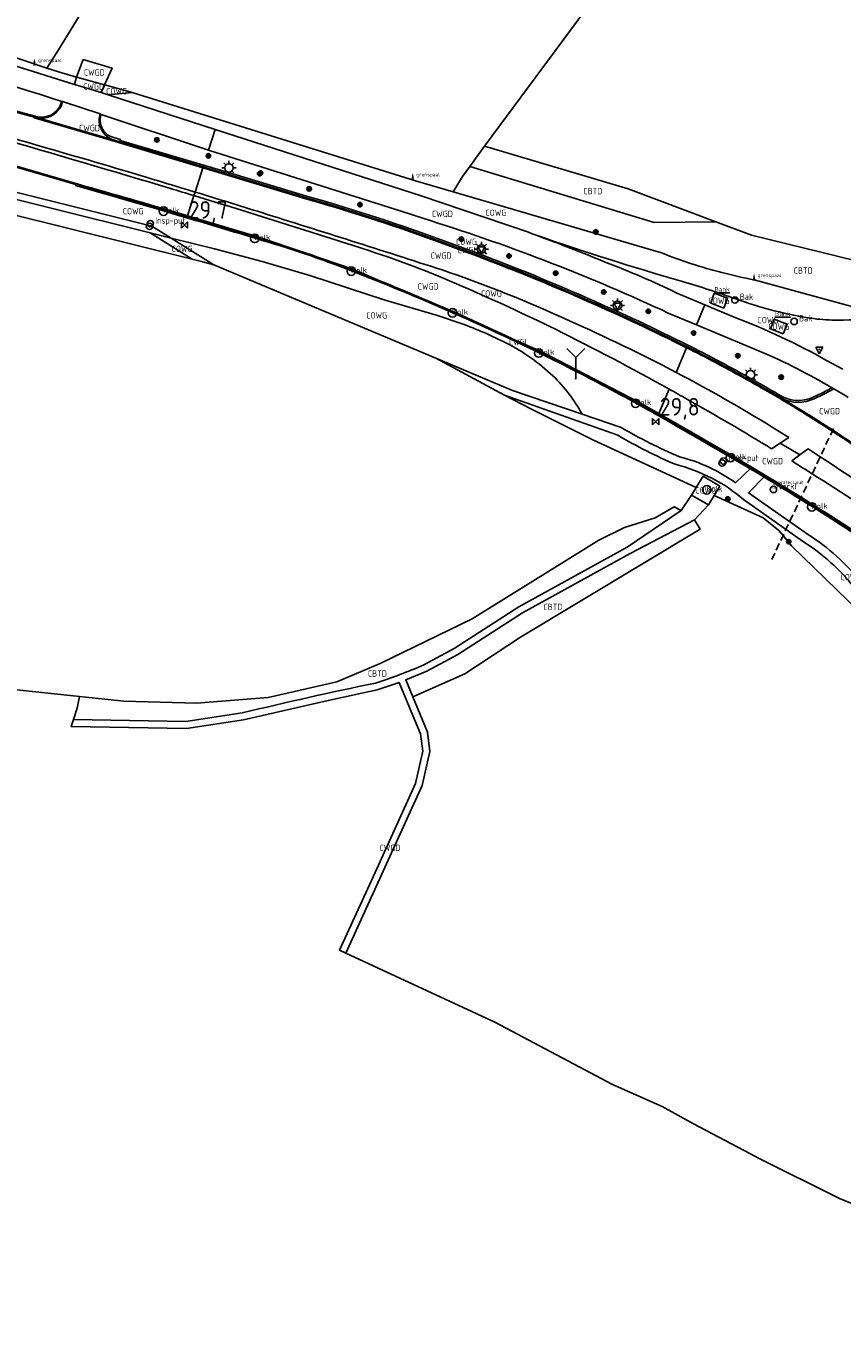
# Model space of a CAD drawing. Header units: metres. Extents: x 159597 to 163409, y 443622 to 446014.
# Tile 37 of 68: x 160619 to 160734, y 445476 to 445660. Entities that reach past the tile are written whole.
import ezdxf
from ezdxf.enums import TextEntityAlignment as Align

# ---------------------------------------------------------------- set-up
doc = ezdxf.new("R2010")
doc.units = ezdxf.units.M
doc.header["$LTSCALE"] = 4
doc.linetypes.add('STIPPELFIJN', pattern=[0.375, 0.25, -0.125])
doc.layers.get('0').update_dxf_attribs({"linetype": 'CONTINUOUS'})
for name, color, linetype in [('CBTD', 7, 'CONTINUOUS'), ('COWG', 7, 'CONTINUOUS'), ('CWGD', 7, 'CONTINUOUS'), ('CWGI', 7, 'CONTINUOUS'), ('G_BTD', 3, 'CONTINUOUS'), ('G_OTD', 32, 'CONTINUOUS'), ('G_OWG', 6, 'CONTINUOUS'), ('G_WGD', 7, 'CONTINUOUS'), ('G_WGI', 1, 'CONTINUOUS'), ('LKWDUP', 5, 'CONTINUOUS'), ('LWGI', 7, 'CONTINUOUS'), ('PPALHM', 10, 'CONTINUOUS'), ('PVGO', 102, 'CONTINUOUS')]:
    doc.layers.add(name, color=color, linetype=linetype)
for name, color, linetype, true_color in [('PBAK', 7, 'CONTINUOUS', 0xbd2877), ('PBRD', 7, 'CONTINUOUS', 0xbd2877), ('PPAL', 7, 'CONTINUOUS', 0xbd2877), ('PPUT', 7, 'CONTINUOUS', 0xbd2877), ('PSTM', 7, 'CONTINUOUS', 0xde7233)]:
    doc.layers.add(name, color=color, linetype=linetype, true_color=true_color)
doc.styles.add('ISO', font='ISO')
doc.styles.get("Standard").update_dxf_attribs({"font": 'ISO'})

# ---------------------------------------------------------------- blocks, each defined once
blk = doc.blocks.new('verklikker')
at = {"color": 0}
blk.add_circle((0, 0), 0.45, dxfattribs=at)
at = {"color": 0, "style": 'ISO'}
blk.add_attdef('VERKLIKKER', (0.7, 0), '', height=0.9, dxfattribs=at)
blk = doc.blocks.new('verkeersbord')
at = {"color": 0}
for p, q in [((0.5, 0.32), (-0.5, 0.32)), ((-0.5, 0.32), (0, -0.6)), ((0, -0.6), (0.5, 0.32))]:
    blk.add_line(p, q, dxfattribs=at)
blk = doc.blocks.new('grensmarkering')
at = {"linetype": 'ByBlock', "lineweight": -2}
h = blk.add_hatch(color=0, dxfattribs=at)
h.dxf.hatch_style = 1
h.paths.add_polyline_path([(0.09, 0.55, 0.219912), (0.05, 0.61, -0.457379), (0.04, 0.66, 2.245674), (-0.04, 0.66, -0.457379), (-0.05, 0.61, 0.219912), (-0.09, 0.55), (-0.15, 0.04), (-0.18, 0.04), (-0.18, 0.01, 0.018367), (-0.1, 0, -0.954633), (0.1, 0, 0.018367), (0.18, 0.01), (0.18, 0.04), (0.15, 0.04)])
at = {"linetype": 'ByBlock', "lineweight": -2, "true_color": 0x681648}
h = blk.add_hatch(color=219, dxfattribs=at)
h.dxf.hatch_style = 1
h.paths.add_polyline_path([(0.1, 0, 1), (-0.1, 0, 1)])
at = {"linetype": 'ByBlock', "lineweight": -2}
h = blk.add_hatch(color=0, dxfattribs=at)
h.dxf.hatch_style = 1
h.paths.add_polyline_path([(0.18, -0.04, -0.022381), (0.08, -0.06, -0.528879), (-0.08, -0.06, -0.022381), (-0.18, -0.04), (-0.18, -0.13, 0.083333), (0.18, -0.13)])
at = {"color": 0, "linetype": 'ByBlock', "lineweight": -2}
blk.add_attdef('GRENSMARKERING', (0.5, 0.35), '', height=0.5, dxfattribs=at)
blk = doc.blocks.new('lichtmast')
at = {"color": 0}
for p, q in [((-0.6, 0), (-1, 0)), ((-0.71, 0.71), (-0.42, 0.42)), ((0, 0.6), (0, 1)), ((0.42, 0.42), (0.71, 0.71)), ((0.6, 0), (1, 0)), ((-0.42, -0.42), (-0.71, -0.71)), ((0, -0.6), (0, -1)), ((0.42, -0.42), (0.71, -0.71))]:
    blk.add_line(p, q, dxfattribs=at)
blk.add_circle((0, 0), 0.6, dxfattribs=at)
blk = doc.blocks.new('boom')
at = {"color": 0}
for radius in [0.315, 0.225, 0.135]:
    blk.add_circle((0, 0), radius, dxfattribs=at)
blk = doc.blocks.new('kolk')
at = {"color": 0}
blk.add_circle((0, 0), 0.6, dxfattribs=at)
at = {"color": 0, "linetype": 'Continuous', "style": 'ISO'}
blk.add_attdef('KOLK', (-0.04, -0.26), '', height=0.8, dxfattribs=at)
blk = doc.blocks.new('klok')
at = {"color": 0}
blk.add_circle((0, 0), 0.45, dxfattribs=at)
at = {"style": 'ISO'}
blk.add_attdef('KLOK', (0.7, 0), '', height=0.9, dxfattribs=at)
blk = doc.blocks.new('strooikist')
at = {"color": 0}
blk.add_circle((0, 0), 0.45, dxfattribs=at)
at = {"color": 0, "style": 'ISO'}
blk.add_attdef('STROOIKIST', (0.7, 0), '', height=0.9, dxfattribs=at)
blk = doc.blocks.new('verkeersteller')
at = {"color": 0}
blk.add_circle((0, 0), 0.45, dxfattribs=at)
blk = doc.blocks.new('bank')
at = {"color": 0}
blk.add_line((1.1, 0), (-1.1, 0), dxfattribs=at)
at = {"color": 0, "linetype": 'Continuous', "style": 'ISO'}
blk.add_attdef('BANK', text='', height=0.65, rotation=360, dxfattribs=at).set_placement((0, 0.5), align=Align.MIDDLE_CENTER)
blk = doc.blocks.new('verkeersbord-pl')
at = {"linetype": 'Continuous'}
blk.add_circle((0, 0), 0.03, dxfattribs=at)
blk = doc.blocks.new('wegwijzer')
at = {"color": 0}
for q in [(-0.424, 1.424), (0.424, 1.424), (0, 0)]:
    blk.add_line((0, 1), q, dxfattribs=at)
blk = doc.blocks.new('waterleidingput')
at = {"linetype": 'ByBlock', "lineweight": -2}
h = blk.add_hatch(color=0, dxfattribs=at)
h.dxf.hatch_style = 1
edge = h.paths.add_edge_path()
edge.add_spline(control_points=[(0.44, 0), (0.44, 0.04), (0.43, 0.09), (0.36, 0.2), (0.28, 0.26), (0.09, 0.32), (-0.02, 0.33), (-0.22, 0.29), (-0.31, 0.24), (-0.42, 0.12), (-0.44, 0.06), (-0.44, -0.06), (-0.42, -0.12), (-0.33, -0.22), (-0.28, -0.26), (-0.1, -0.33), (0.04, -0.33), (0.27, -0.27), (0.37, -0.2), (0.43, -0.08), (0.44, -0.04), (0.44, 0)], knot_values=[0, 0, 0, 0, 0.380029, 0.380029, 1.118666, 1.118666, 1.857303, 1.857303, 2.59594, 2.59594, 3.13294, 3.13294, 3.66994, 3.66994, 4.20694, 4.20694, 5.079565, 5.079565, 5.952189, 5.952189, 6.283185, 6.283185, 6.283185, 6.283185], degree=3, periodic=0)
edge = h.paths.add_edge_path(flags=16)
edge.add_ellipse((0, 0), major_axis=(0.392, 0), ratio=0.689655, start_angle=0, end_angle=360)
h = blk.add_hatch(color=0, dxfattribs=at)
h.dxf.hatch_style = 1
h.paths.add_polyline_path([(-0.05, -0.09, -0.141608), (-0.09, -0.05), (-0.1, -0.09), (-0.17, 0.17), (-0.22, 0.17), (-0.13, -0.17), (-0.08, -0.17)])
at = {"linetype": 'ByBlock', "lineweight": -2, "true_color": 0x104b6e}
h = blk.add_hatch(color=156, dxfattribs=at)
h.dxf.hatch_style = 1
h.paths.add_polyline_path([(0.1, 0, 1), (-0.1, 0, 1)])
at = {"linetype": 'ByBlock', "lineweight": -2}
h = blk.add_hatch(color=0, dxfattribs=at)
h.dxf.hatch_style = 1
h.paths.add_polyline_path([(0.02, 0.17), (-0.03, 0.17), (-0.05, 0.09, -0.269854), (0.05, 0.09)])
h = blk.add_hatch(color=0, dxfattribs=at)
h.dxf.hatch_style = 1
h.paths.add_polyline_path([(0.23, 0.17), (0.17, 0.17), (0.1, -0.09), (0.09, -0.05, -0.141608), (0.05, -0.09), (0.07, -0.17), (0.12, -0.17)])
at = {"color": 0, "linetype": 'ByBlock', "lineweight": -2}
blk.add_attdef('WATERLEIDINGPUT', (0.5, 0.35), '', height=0.5, dxfattribs=at)
blk = doc.blocks.new('kilometerpaal')
at = {"color": 0}
for p, q in [((-0.44, 0.44), (0.44, -0.44)), ((-0.44, -0.44), (-0.44, 0.44)), ((0.44, 0.44), (-0.44, -0.44)), ((0.44, -0.44), (0.44, 0.44))]:
    blk.add_line(p, q, dxfattribs=at)
at = {"color": 0, "style": 'ISO'}
blk.add_attdef('KILOMETERPAAL', (0.59, 0.87), '', height=2.5, dxfattribs=at)

msp = doc.modelspace()

# ---------------------------------------------------------------- linework, layer by layer
at = {"layer": 'G_BTD', "linetype": 'Continuous', "transparency": 33554687}
for points in [[(160716.304, 445631.92), (160703.89, 445636.576), (160683.547, 445642.628)], [(160775.343, 445643.503), (160761.891, 445636.407), (160747.769, 445630.019), (160736.191, 445626.399), (160721.374, 445630.019), (160716.304, 445631.92)], [(160716.304, 445631.92), (160707.595, 445631.833), (160681.505, 445639.765)], [(160626.24, 445564.685), (160553.801, 445572.401), (160477.989, 445579.584), (160487.641, 445613.217), (160487.465, 445613.278), (160487.997, 445615.523)], [(160711.42, 445591.041), (160710.419, 445591.574), (160707.751, 445589.983), (160703.381, 445588.638), (160699.778, 445586.834), (160681.815, 445575.691), (160668.816, 445569.388), (160662.645, 445566.762), (160652.928, 445564.53), (160642.818, 445563.742), (160632.507, 445564.018), (160626.24, 445564.685)], [(160713.285, 445589.706), (160714.104, 445588.395), (160688.684, 445573.081), (160680.804, 445567.916), (160673.414, 445564.64)], [(160626.24, 445564.685), (160625.909, 445563.049), (160625.387, 445561.431)], [(160663.931, 445528.367), (160685.038, 445518.583), (160701.685, 445509.77), (160708.736, 445506.657), (160713.159, 445504.172), (160721.114, 445500), (160722.367, 445499.343), (160733.825, 445493.586), (160746.829, 445488.355), (160761.395, 445480.828), (160766.811, 445477.314), (160768.309, 445476.11)]]:
    msp.add_lwpolyline(points, dxfattribs=at)
at = {"layer": 'G_OTD', "linetype": 'Continuous', "transparency": 33554687}
for points in [[(160621.621, 445653.68), (160623.249, 445656.266), (160677.908, 445745.44)], [(160691.969, 445691.215), (160710.104, 445678.443), (160683.547, 445642.628)], [(160681.505, 445639.765), (160683.547, 445642.628)], [(160681.505, 445639.765), (160680.469, 445638.312), (160679.129, 445636.148)]]:
    msp.add_lwpolyline(points, dxfattribs=at)
at = {"layer": 'G_OWG', "linetype": 'Continuous', "transparency": 33554687}
for points in [[(160601.737, 445660.358), (160602.066, 445660.257), (160621.621, 445653.68)], [(160546.374, 445658.656), (160551.708, 445657.31), (160577.055, 445650.089), (160589.64, 445645.563), (160602.069, 445640.545), (160608.513, 445638.275), (160636.493, 445631.319), (160639.232, 445629.607)], [(160636.251, 445630.348), (160608.181, 445637.332), (160601.695, 445639.618), (160589.301, 445644.622), (160576.781, 445649.127), (160552.002, 445656.186), (160551.436, 445656.347)], [(160642.176, 445626.606), (160607.406, 445635.242), (160577.511, 445647.032), (160552.816, 445653.962), (160551.889, 445653.424), (160547.315, 445650.77), (160545.491, 445649.711), (160543.479, 445648.544), (160542.211, 445648.282)], [(160625.82, 445652.415), (160623.251, 445653.132), (160621.621, 445653.68)], [(160629.797, 445651.306), (160633.681, 445650.222)], [(160633.681, 445650.222), (160630.291, 445649.881)], [(160679.129, 445636.148), (160673.821, 445637.702), (160633.681, 445650.222)], [(160642.434, 445635.629), (160642.596, 445636.133)], [(160679.129, 445636.148), (160708.616, 445627.517)], [(160636.251, 445630.348), (160639.232, 445629.607)], [(160642.176, 445626.606), (160636.251, 445630.348)], [(160645.258, 445625.84), (160639.232, 445629.607)], [(160680.265, 445617.527), (160676.936, 445618.662), (160669.5, 445620.804), (160658.831, 445624.303), (160652.116, 445626.3), (160645.341, 445628.087), (160639.232, 445629.607)], [(160645.258, 445625.84), (160643.688, 445626.23), (160642.176, 445626.606)], [(160676.658, 445612.609), (160645.258, 445625.84)], [(160721.766, 445623.692), (160740.076, 445618.702)], [(160717.443, 445619.698), (160717.956, 445621.086), (160716.102, 445621.786), (160715.589, 445620.398), (160717.443, 445619.698)], [(160725.857, 445616.028), (160726.221, 445616.95), (160726.403, 445617.412), (160724.584, 445618.132), (160724.038, 445616.748), (160725.857, 445616.028)], [(160686.419, 445607.386), (160676.658, 445612.609)], [(160676.658, 445612.609), (160687.556, 445608.017), (160697.377, 445604.676)], [(160686.419, 445607.386), (160702.466, 445601.679)], [(160713.549, 445594.307), (160698.976, 445600.987), (160690.201, 445605.362), (160686.419, 445607.386)], [(160697.377, 445604.676), (160702.899, 445602.798)], [(160719.117, 445594.941), (160721.3, 445597.052)], [(160712.875, 445593.201), (160713.549, 445594.307)], [(160716.083, 445593.146), (160716.884, 445594.471), (160714.513, 445595.888), (160713.549, 445594.307)], [(160723.254, 445595.883), (160720.941, 445593.554), (160729.425, 445587.589)], [(160715.302, 445591.853), (160716.083, 445593.146)], [(160716.083, 445593.146), (160722.996, 445589.977), (160725.226, 445588.207), (160725.837, 445587.472), (160727.031, 445586.037), (160741.506, 445571.977), (160773.526, 445541.892), (160775.295, 445538.077)], [(160720.251, 445592.572), (160728.735, 445586.607)]]:
    msp.add_lwpolyline(points, dxfattribs=at)
for points in [[(160690.884, 445630.025, 0.0140291), (160711.581, 445623.477)], [(160708.616, 445627.517, 0.031347), (160717.189, 445624.716)], [(160711.581, 445623.477, -0.0118639), (160719.158, 445621.005)], [(160717.189, 445624.716, 0.0157723), (160721.766, 445623.692)], [(160719.158, 445621.005, 0.0521721), (160730.163, 445618.199)], [(160730.163, 445618.199, 0.0300685), (160733.621, 445617.987)], [(160733.621, 445617.987, 0.0322414), (160739.885, 445618.379)], [(160680.265, 445617.527, -0.0264293), (160686.705, 445614.745)], [(160686.705, 445614.745, -0.0669778), (160693.244, 445610.101)], [(160693.244, 445610.101, -0.0763942), (160697.377, 445604.676)], [(160702.466, 445601.679, 0.0325176), (160710.694, 445597.531)], [(160702.899, 445602.798, 0.031602), (160711.165, 445598.635)], [(160711.165, 445598.635, -0.0953162), (160719.117, 445594.941)], [(160710.694, 445597.531, -0.1175179), (160720.251, 445592.572)], [(160729.425, 445587.589, -0.0819701), (160736.817, 445580.927)], [(160728.735, 445586.607, -0.0824433), (160735.879, 445580.178)]]:
    msp.add_lwpolyline(points, format="xyb", dxfattribs=at)
at = {"layer": 'G_WGD', "linetype": 'Continuous', "transparency": 33554687}
for points in [[(160625.536, 445651.377), (160601.311, 445658.946)], [(160629.794, 445651.307), (160630.841, 445653.661), (160626.763, 445654.889), (160625.82, 445652.415)], [(160620.539, 445646.573), (160619.874, 445646.751), (160599.578, 445652.178)], [(160625.82, 445652.415), (160625.536, 445651.377)], [(160625.536, 445651.377), (160629.296, 445650.202)], [(160625.992, 445652.367), (160625.82, 445652.415)], [(160625.992, 445652.367), (160629.794, 445651.307)], [(160629.296, 445650.202), (160629.797, 445651.306)], [(160629.797, 445651.306), (160629.794, 445651.307)], [(160629.296, 445650.202), (160630.291, 445649.881)], [(160645.453, 445644.992), (160630.291, 445649.881)], [(160623.849, 445648.943), (160623.713, 445648.967)], [(160623.849, 445648.943), (160629.171, 445647.199)], [(160620.539, 445646.573), (160627.394, 445644.568), (160630.853, 445643.581)], [(160629.306, 445647.129), (160629.171, 445647.199)], [(160644.512, 445642.075), (160644.233, 445642.163), (160629.306, 445647.129)], [(160645.453, 445644.992), (160644.512, 445642.075)], [(160686.461, 445631.592), (160674.616, 445635.587), (160645.453, 445644.992)], [(160630.853, 445643.581), (160643.751, 445639.715)], [(160644.512, 445642.075), (160671.928, 445633.377), (160676.021, 445632.032)], [(160626.009, 445637.102), (160626.032, 445637.251), (160611.143, 445641.578)], [(160643.751, 445639.715), (160642.596, 445636.133)], [(160643.751, 445639.715), (160647.379, 445638.627), (160658.791, 445635.181)], [(160642.434, 445635.629), (160641.512, 445632.771), (160641.466, 445632.629)], [(160710.706, 445621.869), (160714.748, 445620.172)], [(160713.558, 445617.339), (160714.748, 445620.172)], [(160714.748, 445620.172), (160718.911, 445618.424)], [(160709.58, 445618.998), (160713.558, 445617.339)], [(160722.597, 445613.568), (160713.558, 445617.339)], [(160712.248, 445614.218), (160712.189, 445614.079), (160710.718, 445610.574)], [(160734.29, 445611.024), (160731.999, 445612.275)], [(160708.213, 445604.607), (160708.271, 445604.747), (160709.725, 445608.211)], [(160731.534, 445607.467), (160730.222, 445606.868)], [(160731.534, 445607.467), (160732.604, 445608.032)], [(160732.604, 445608.032), (160733.008, 445608.255)], [(160733.008, 445608.255), (160732.76, 445608.403)], [(160733.008, 445608.255), (160734.703, 445607.248), (160735.046, 445607.044)], [(160725.619, 445606.922), (160727.466, 445605.816)], [(160725.428, 445600.575), (160726.642, 445601.37), (160724.313, 445602.835)], [(160724.213, 445599.78), (160725.428, 445600.575)], [(160725.428, 445600.575), (160728.223, 445598.9)], [(160731.092, 445598.642), (160729.391, 445599.754), (160728.223, 445598.9)], [(160728.223, 445598.9), (160727.055, 445598.046)], [(160712.875, 445593.201), (160711.42, 445591.041)], [(160712.875, 445593.201), (160715.302, 445591.853)], [(160711.42, 445591.041), (160703.746, 445585.843), (160688.424, 445577.39), (160679.264, 445571.487), (160674.981, 445569.167)], [(160713.285, 445589.706), (160715.302, 445591.853)], [(160673.414, 445564.64), (160672.41, 445567.047), (160675.409, 445568.261), (160679.774, 445570.625), (160688.936, 445576.53), (160704.212, 445584.957), (160713.285, 445589.706)], [(160625.387, 445561.431), (160625.066, 445560.436), (160641.367, 445560.165), (160649.44, 445561.377), (160661.443, 445564.149), (160668.385, 445565.62), (160671.475, 445566.695), (160672.478, 445564.29), (160674.519, 445559.395), (160674.826, 445556.977), (160673.781, 445552.39), (160668.073, 445539.791), (160663.025, 445528.787), (160663.931, 445528.367)], [(160673.414, 445564.64), (160675.493, 445559.655), (160675.84, 445556.927), (160674.733, 445552.07), (160663.931, 445528.367)], [(160625.387, 445561.431), (160641.301, 445561.167), (160649.252, 445562.361)]]:
    msp.add_lwpolyline(points, dxfattribs=at)
for points in [[(160623.713, 445648.967, 0.002514), (160598.362, 445656.865)], [(160620.539, 445646.573, 0.3704169), (160623.849, 445648.943)], [(160626.432, 445640.964, -0.001711), (160606.55, 445646.774)], [(160629.171, 445647.199, 0.1846041), (160629.22, 445645.265)], [(160614.402, 445643.925, -0.0010181), (160639.124, 445636.634)], [(160629.22, 445645.265, 0.2089161), (160630.853, 445643.581)], [(160642.596, 445636.133, 0.0029069), (160626.432, 445640.964)], [(160641.466, 445632.629, 0.0030303), (160626.009, 445637.102)], [(160642.434, 445635.629, 0.0008298), (160639.124, 445636.634)], [(160642.434, 445635.629, -0.0042206), (160666.315, 445628.128)], [(160642.596, 445636.133, -0.0016017), (160652.025, 445633.218)], [(160658.791, 445635.181, -0.0198391), (160677.847, 445628.939)], [(160677.576, 445625.101, 0.0021472), (160652.025, 445633.218)], [(160651.277, 445629.684, 0.0019169), (160641.466, 445632.629)], [(160709.58, 445618.998, 0.0334259), (160676.021, 445632.032)], [(160690.884, 445630.025, 0.0047166), (160686.461, 445631.592)], [(160665.017, 445625.017, 0.0242556), (160651.277, 445629.684)], [(160700.761, 445626.167, 0.0109624), (160690.884, 445630.025)], [(160666.315, 445628.128, -0.0274444), (160680.452, 445622.77)], [(160677.847, 445628.939, -0.0184358), (160698.252, 445620.773)], [(160710.706, 445621.869, 0.0229431), (160700.761, 445626.167)], [(160691.536, 445613.407, 0.0217317), (160665.017, 445625.017)], [(160695.592, 445617.892, 0.0264598), (160677.576, 445625.101)], [(160680.452, 445622.77, -0.0105337), (160693.609, 445616.705)], [(160698.252, 445620.773, -0.0137789), (160712.248, 445614.218)], [(160718.911, 445618.424, -0.0374952), (160731.999, 445612.275)], [(160693.609, 445616.705, -0.0116888), (160709.725, 445608.211)], [(160695.592, 445617.892, -0.0173016), (160710.718, 445610.574)], [(160705.272, 445606.277, 0.011328), (160691.536, 445613.407)], [(160712.248, 445614.218, -0.003874), (160716.356, 445612.11)], [(160732.76, 445608.403, 0.0335411), (160722.597, 445613.568)], [(160716.356, 445612.11, -0.0107493), (160725.619, 445606.922)], [(160724.313, 445602.835, 0.0161194), (160710.718, 445610.574)], [(160709.725, 445608.211, -0.0020331), (160712.224, 445606.806)], [(160708.213, 445604.607, 0.0006602), (160705.272, 445606.277)], [(160712.224, 445606.806, -0.0096399), (160724.213, 445599.78)], [(160725.619, 445606.922, 0.2368026), (160730.222, 445606.868)], [(160732.87, 445602.421, 0.0087367), (160727.466, 445605.816)], [(160718.684, 445598.596, 0.0018184), (160708.213, 445604.607)], [(160737.179, 445599.516, 0.0072051), (160732.87, 445602.421)], [(160721.3, 445597.052, 0.0020357), (160718.684, 445598.596)], [(160727.055, 445598.046, -0.0015483), (160729.959, 445596.233)], [(160743.302, 445590.459, 0.0050383), (160731.092, 445598.642)], [(160721.3, 445597.052, -0.0015816), (160723.254, 445595.883)], [(160729.959, 445596.233, -0.0072781), (160742.713, 445587.952)], [(160728.332, 445592.774, 0.0030283), (160723.254, 445595.883)], [(160742.329, 445583.672, 0.0100009), (160728.332, 445592.774)], [(160668.117, 445566.586, 0.0252495), (160674.981, 445569.167)], [(160649.252, 445562.361, -0.0089488), (160668.117, 445566.586)]]:
    msp.add_lwpolyline(points, format="xyb", dxfattribs=at)
at = {"layer": 'G_WGI', "linetype": 'Continuous', "transparency": 33554687}
for points in [[(160620.657, 445646.745), (160620.287, 445646.797), (160599.748, 445652.301)], [(160658.861, 445635.421), (160647.451, 445638.866), (160631.971, 445643.436), (160632.013, 445643.58), (160630.659, 445643.972), (160630.385, 445644.118)], [(160611.102, 445641.434), (160625.722, 445637.185), (160625.686, 445637.063)], [(160732.76, 445608.403), (160731.43, 445607.694), (160730.115, 445607.094)]]:
    msp.add_lwpolyline(points, dxfattribs=at)
for points in [[(160623.713, 445648.967, -0.365699), (160620.657, 445646.745)], [(160629.696, 445644.738, -0.2525131), (160629.306, 445647.129)], [(160630.385, 445644.118, -0.092462), (160629.696, 445644.738)], [(160625.686, 445637.063, -0.0024898), (160641.42, 445632.484)], [(160677.933, 445629.174, 0.0197752), (160658.861, 445635.421)], [(160641.42, 445632.484, -0.0015797), (160651.235, 445629.54)], [(160651.235, 445629.54, -0.0242561), (160664.962, 445624.877)], [(160698.353, 445621.002, 0.0184053), (160677.933, 445629.174)], [(160664.962, 445624.877, -0.0217586), (160691.47, 445613.272)], [(160712.345, 445614.449, 0.0137829), (160698.353, 445621.002)], [(160716.473, 445612.331, 0.0042389), (160712.345, 445614.449)], [(160691.47, 445613.272, -0.0113637), (160705.199, 445606.146)], [(160725.202, 445607.463, 0.0096306), (160716.473, 445612.331)], [(160730.115, 445607.094, -0.2708992), (160725.202, 445607.463)], [(160705.199, 445606.146, -0.0006571), (160708.154, 445604.468)], [(160708.154, 445604.468, -0.0018931), (160718.609, 445598.466)], [(160718.609, 445598.466, -0.0022347), (160721.188, 445596.944)], [(160721.188, 445596.944, -0.0018042), (160723.145, 445595.773)], [(160723.145, 445595.773, -0.0035994), (160728.267, 445592.637)], [(160728.267, 445592.637, -0.0100976), (160742.245, 445583.548)]]:
    msp.add_lwpolyline(points, format="xyb", dxfattribs=at)
at = {"layer": 'LKWDUP', "linetype": 'STIPPELFIJN', "lineweight": -3, "transparency": 33554687}
msp.add_lwpolyline([(160724.239, 445584.076), (160733.077, 445602.859)], dxfattribs=at)
at = {"layer": 'LWGI', "transparency": 33554687}
for points in [[(160712.189, 445614.079, 0.0138048), (160698.192, 445620.636, 0.0184271), (160677.796, 445628.798, 0.0197855), (160658.749, 445635.037), (160647.336, 445638.483), (160630.81, 445643.437), (160619.821, 445646.621), (160619.874, 445646.751)], [(160626.032, 445637.251), (160627.009, 445636.978, -0.0028105), (160641.512, 445632.771)], [(160732.8, 445602.272, 0.0108346), (160724.988, 445607.125, 0.0096121), (160716.286, 445611.977, 0.0043702), (160712.189, 445614.079)], [(160708.271, 445604.747, -0.0018566), (160718.759, 445598.726, -0.0067347), (160728.396, 445592.911)], [(160868.048, 445500.341, -0.0364129), (160867.03, 445500.942, 0.1709339), (160855.808, 445504.448), (160853.805, 445504.312, -0.0997812), (160847.903, 445504.863, -0.0852992), (160842.908, 445507.335, -0.0487751), (160840.545, 445509.423), (160836.739, 445512.993, 0.0116589), (160835.618, 445514.102, 0.0500958), (160830.568, 445517.975), (160828.852, 445519.043, -0.0383742), (160824.747, 445521.953), (160816.594, 445529.707), (160803.427, 445542.009), (160794.543, 445550.226), (160790.681, 445553.809), (160779.449, 445564.165, 0.0023626), (160766.886, 445575.739, 0.0184359), (160753.21, 445587.447, 0.0168189), (160739.207, 445597.93, 0.0090304), (160732.8, 445602.272)], [(160728.396, 445592.911, -0.0100367), (160742.413, 445583.796, -0.006551), (160754.277, 445575.492, -0.0376321), (160777.894, 445556.198), (160788.054, 445546.716, -0.0007239), (160795.244, 445540.012)]]:
    msp.add_lwpolyline(points, format="xyb", dxfattribs=at)
msp.add_lwpolyline([(160641.512, 445632.771), (160651.319, 445629.828), (160665.072, 445625.157), (160691.602, 445613.542), (160705.345, 445606.408), (160708.271, 445604.747)], dxfattribs=at)

# ---------------------------------------------------------------- block references
at = {"layer": 'PBAK', "transparency": 33554687}
for p in [(160719.017, 445620.838), (160727.399, 445617.802)]:
    msp.add_blockref('strooikist', p, dxfattribs=at).add_auto_attribs({'STROOIKIST': 'Bak'})
at = {"layer": 'PBRD', "transparency": 33554687}
for p in [(160683.131, 445628.061), (160702.407, 445620.058), (160730.964, 445613.836)]:
    msp.add_blockref('verkeersbord', p, dxfattribs=at)
at = {"layer": 'PBRD', "transparency": 33554687, "xscale": 3, "yscale": 3, "zscale": 3}
msp.add_blockref('wegwijzer', (160696.48, 445609.699), dxfattribs=at)
at = {"layer": 'PBRD', "transparency": 33554687}
msp.add_blockref('verklikker', (160724.477, 445594.016), dxfattribs=at).add_auto_attribs({'VERKLIKKER': 'verkl '})
at = {"layer": 'PPAL', "transparency": 33554687}
for p in [(160619.851, 445654.182), (160673.411, 445638.007), (160721.729, 445623.731)]:
    msp.add_blockref('grensmarkering', p, dxfattribs=at).add_auto_attribs({'GRENSMARKERING': 'grenspaal'})
for name, p in [('lichtmast', (160647.389, 445639.54)), ('verkeersteller', (160636.14, 445631.271)), ('lichtmast', (160683.131, 445628.061)), ('lichtmast', (160702.407, 445620.058)), ('verkeersbord-pl', (160730.964, 445613.836)), ('lichtmast', (160721.233, 445610.258)), ('verkeersbord-pl', (160696.48, 445609.699)), ('verkeersteller', (160717.21, 445597.758))]:
    msp.add_blockref(name, p, dxfattribs=at)
at = {"layer": 'PPALHM', "transparency": 33554687}
for p, values in [((160641.094, 445631.474), {'KILOMETERPAAL': '29,7'}), ((160707.793, 445603.608), {'KILOMETERPAAL': '29,8'})]:
    msp.add_blockref('kilometerpaal', p, dxfattribs=at).add_auto_attribs(values)
at = {"layer": 'PPUT', "transparency": 33554687}
for name, p, values in [('kolk', (160638.123, 445633.413), {'KOLK': 'Kolk'}), ('klok', (160636.252, 445631.655), {'KLOK': 'Insp-put'}), ('kolk', (160651.038, 445629.567), {'KOLK': 'Kolk'}), ('kolk', (160664.711, 445624.931), {'KOLK': 'Kolk'}), ('kolk', (160679.032, 445619.017), {'KOLK': 'Kolk'}), ('kolk', (160691.249, 445613.328), {'KOLK': 'Kolk'}), ('kolk', (160704.963, 445606.218), {'KOLK': 'Kolk'}), ('klok', (160717.399, 445598.032), {'KLOK': 'Insp-put'}), ('kolk', (160718.398, 445598.524), {'KOLK': 'Kolk'}), ('kolk', (160715.028, 445593.958), {'KOLK': 'Kolk'}), ('waterleidingput', (160724.663, 445594.431), {'WATERLEIDINGPUT': 'WaterLput'}), ('kolk', (160729.916, 445591.538), {'KOLK': 'Kolk'})]:
    msp.add_blockref(name, p, dxfattribs=at).add_auto_attribs(values)
at = {"layer": 'PSTM', "transparency": 33554687}
for p in [(160717.204, 445621.844), (160725.786, 445618.394)]:
    msp.add_blockref('bank', p, dxfattribs=at).add_auto_attribs({'BANK': 'Bank'})
at = {"layer": 'PVGO', "transparency": 33554687}
for p in [(160637.19, 445643.512), (160644.483, 445641.254), (160651.738, 445638.736), (160651.87, 445638.823), (160658.744, 445636.583), (160665.931, 445634.34), (160680.294, 445629.464), (160699.326, 445630.464), (160687.036, 445627.076), (160693.65, 445624.632), (160700.451, 445621.986), (160706.765, 445619.249), (160713.172, 445616.157), (160719.426, 445612.948), (160725.575, 445609.911), (160718.011, 445592.666), (160726.641, 445586.612)]:
    msp.add_blockref('boom', p, dxfattribs=at)

# ---------------------------------------------------------------- texts
at = {"layer": 'CBTD', "transparency": 33554687, "style": 'ISO'}
for p in [(160698.905, 445636.267), (160728.684, 445625.02), (160693.257, 445577.375), (160668.404, 445567.948)]:
    msp.add_text('CBTD', height=0.9, dxfattribs=at).set_placement(p, align=Align.MIDDLE_CENTER)
at = {"layer": 'COWG', "transparency": 33554687, "style": 'ISO'}
for p in [(160631.489, 445650.418), (160633.837, 445633.421), (160685.184, 445633.2), (160681.014, 445629.094), (160640.755, 445628.079), (160684.538, 445621.763), (160716.773, 445620.742), (160668.305, 445618.663), (160723.702, 445618.001), (160725.221, 445617.08), (160714.88, 445593.878), (160735.445, 445581.607)]:
    msp.add_text('COWG', height=0.9, dxfattribs=at).set_placement(p, align=Align.MIDDLE_CENTER)
at = {"layer": 'CWGD', "transparency": 33554687, "style": 'ISO'}
for p in [(160628.331, 445653.066), (160628.233, 445651.085), (160627.648, 445645.195), (160677.609, 445633.049), (160677.422, 445627.122), (160675.596, 445622.755), (160732.427, 445605.096), (160724.358, 445598.016), (160670.184, 445543.27)]:
    msp.add_text('CWGD', height=0.9, dxfattribs=at).set_placement(p, align=Align.MIDDLE_CENTER)
at = {"layer": 'CWGI', "transparency": 33554687, "style": 'ISO'}
for p in [(160681.014, 445627.912), (160688.289, 445614.888)]:
    msp.add_text('CWGI', height=0.9, dxfattribs=at).set_placement(p, align=Align.MIDDLE_CENTER)

doc.saveas('drawing.dxf')
